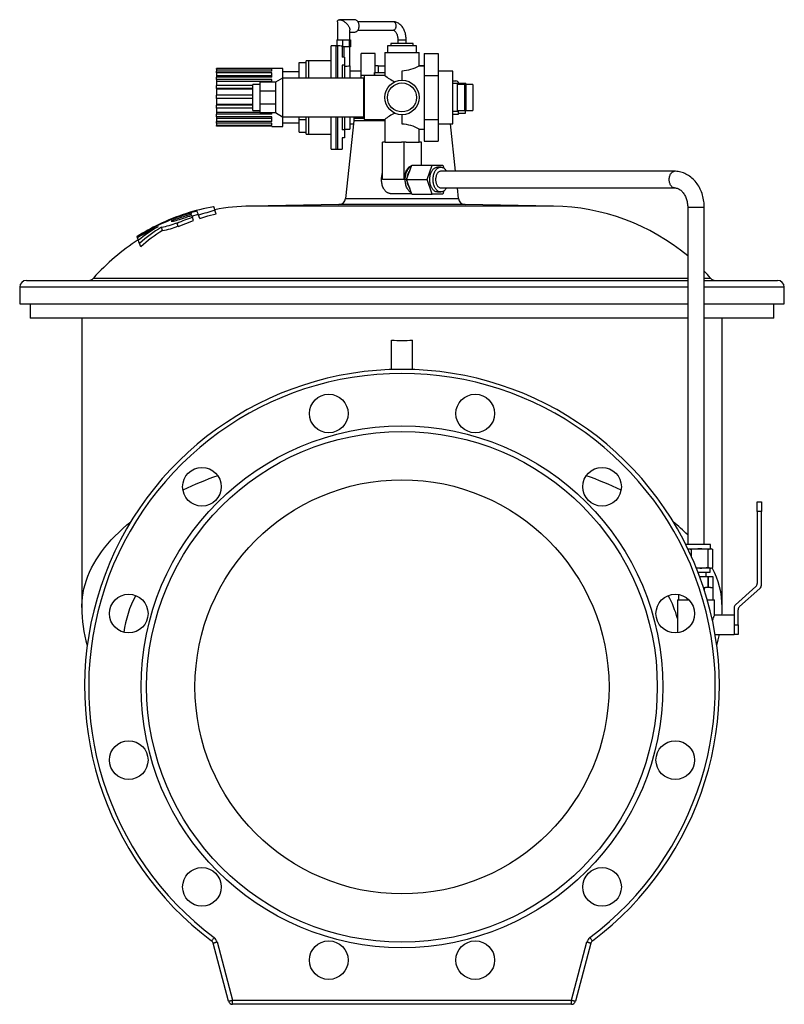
# Model space of a CAD drawing. Extents: x 5 to 1543, y 23 to 1406.
# Tile 4 of 4: x 989 to 1543, y 693 to 1406. Entities that reach past the tile are written whole.
import ezdxf

# ---------------------------------------------------------------- set-up
doc = ezdxf.new("R2010")
doc.units = 0
doc.layers.get('0').update_dxf_attribs({"linetype": 'CONTINUOUS'})

msp = doc.modelspace()

# ---------------------------------------------------------------- linework, layer by layer
at = {"color": 7, "linetype": 'CONTINUOUS'}
for p, q in [((1231.58, 1406.4), (1220.87, 1406.4)), ((1219.29, 1404.82), (1219.29, 1391.9)), ((1228.29, 1391.9), (1228.29, 1398.98)), ((1259.55, 1404.9), (1234.14, 1404.9)), ((1234.14, 1398.9), (1259.55, 1398.9)), ((1218.9, 1391.9), (1218.9, 1387.53)), ((1218.9, 1391.9), (1220.87, 1391.9)), ((1220.87, 1391.9), (1222.85, 1391.9)), ((1222.85, 1391.9), (1222.85, 1386.7)), ((1222.85, 1391.9), (1225.3, 1391.9)), ((1225.3, 1391.9), (1227.75, 1391.9)), ((1227.75, 1391.9), (1227.75, 1386.7)), ((1227.75, 1391.9), (1228.22, 1391.9)), ((1228.22, 1391.9), (1228.69, 1391.9)), ((1228.29, 1397.4), (1231.58, 1397.4)), ((1228.69, 1391.9), (1228.69, 1386.7)), ((1263.04, 1391.9), (1263.04, 1389.07)), ((1269.04, 1389.07), (1269.04, 1391.9)), ((1218.14, 1387.57), (1214.64, 1387.57)), ((1214.64, 1364.07), (1214.64, 1387.57)), ((1218.9, 1387.57), (1218.14, 1387.57)), ((1218.9, 1387.53), (1219.29, 1387.51)), ((1222.79, 1387.22), (1222.79, 1379.35)), ((1222.85, 1386.7), (1222.79, 1386.7)), ((1225.3, 1386.7), (1222.85, 1386.7)), ((1227.75, 1386.7), (1225.3, 1386.7)), ((1228.22, 1386.7), (1227.75, 1386.7)), ((1228.69, 1386.7), (1228.22, 1386.7)), ((1228.29, 1373.07), (1228.29, 1386.7)), ((1255.54, 1387.57), (1255.54, 1382.57)), ((1276.54, 1387.57), (1255.54, 1387.57)), ((1258.04, 1389.07), (1258.04, 1387.57)), ((1274.04, 1389.07), (1258.04, 1389.07)), ((1274.04, 1387.57), (1274.04, 1389.07)), ((1276.54, 1382.57), (1276.54, 1387.57)), ((1224.29, 1379.35), (1222.79, 1379.35)), ((1224.29, 1379.35), (1224.29, 1373.49)), ((1246.54, 1381.82), (1236.54, 1381.82)), ((1236.54, 1365.95), (1236.54, 1381.82)), ((1246.54, 1368.07), (1246.54, 1381.82)), ((1253.54, 1382.57), (1253.54, 1366.06)), ((1253.54, 1382.57), (1266.04, 1382.57)), ((1266.04, 1382.57), (1278.54, 1382.57)), ((1278.54, 1373.06), (1278.54, 1382.57)), ((1282.14, 1381.82), (1292.14, 1381.82)), ((1282.14, 1381.82), (1282.14, 1365.95)), ((1292.14, 1381.82), (1292.14, 1365.95)), ((1171.64, 1370.97), (1131.64, 1370.97)), ((1131.64, 1370.62), (1131.64, 1370.97)), ((1171.64, 1370.62), (1131.64, 1370.62)), ((1131.64, 1370.62), (1131.64, 1369.02)), ((1179.64, 1371.07), (1171.64, 1371.07)), ((1171.64, 1370.97), (1171.64, 1371.07)), ((1171.64, 1369.02), (1171.64, 1370.62)), ((1179.64, 1364.07), (1179.64, 1371.07)), ((1191.64, 1364.07), (1191.64, 1375.27)), ((1191.64, 1375.27), (1196.64, 1375.27)), ((1198.64, 1376.57), (1196.64, 1376.57)), ((1196.64, 1364.07), (1196.64, 1376.57)), ((1214.64, 1376.57), (1198.64, 1376.57)), ((1224.29, 1373.49), (1222.79, 1373.49)), ((1222.79, 1373.49), (1222.79, 1364.07)), ((1224.29, 1373.49), (1224.29, 1364.07)), ((1228.29, 1373.07), (1228.29, 1364.07)), ((1248.72, 1373.07), (1246.54, 1373.07)), ((1248.72, 1373.07), (1248.72, 1368.07)), ((1248.72, 1373.07), (1253.54, 1373.07)), ((1282.14, 1373.07), (1278.53, 1373.07)), ((1278.54, 1373.07), (1282.14, 1373.07)), ((1171.64, 1369.02), (1131.64, 1369.02)), ((1131.64, 1367.9), (1131.64, 1369.02)), ((1171.64, 1367.9), (1131.64, 1367.9)), ((1131.64, 1367.9), (1131.64, 1365.68)), ((1171.64, 1365.68), (1131.64, 1365.68)), ((1131.64, 1365.68), (1131.64, 1364.78)), ((1171.64, 1364.78), (1131.64, 1364.78)), ((1131.64, 1363.04), (1131.64, 1364.78)), ((1171.64, 1363.04), (1131.64, 1363.04)), ((1131.64, 1363.04), (1131.64, 1361.56)), ((1171.64, 1364.78), (1171.64, 1367.9)), ((1171.64, 1361.07), (1171.64, 1363.04)), ((1179.44, 1364.07), (1174.44, 1361.07)), ((1238.24, 1364.07), (1179.44, 1364.07)), ((1179.44, 1364.07), (1179.44, 1336.07)), ((1191.64, 1368.57), (1179.64, 1368.57)), ((1236.54, 1369.07), (1228.29, 1369.07)), ((1238.54, 1365.95), (1236.54, 1365.95)), ((1236.54, 1364.07), (1236.54, 1365.95)), ((1238.24, 1364.07), (1238.24, 1336.07)), ((1253.55, 1366.07), (1238.54, 1366.07)), ((1238.54, 1366.07), (1238.54, 1334.07)), ((1246.04, 1368.07), (1246.04, 1366.07)), ((1246.04, 1368.07), (1246.1, 1368.07)), ((1246.1, 1366.07), (1246.1, 1368.07)), ((1246.1, 1368.07), (1253.54, 1368.07)), ((1266.04, 1369.38), (1266.04, 1362.57)), ((1282.14, 1365.95), (1282.14, 1334.19)), ((1282.14, 1365.95), (1292.14, 1365.95)), ((1302.79, 1369.07), (1292.14, 1369.07)), ((1292.14, 1365.95), (1292.14, 1334.19)), ((1302.79, 1350.07), (1302.79, 1369.07)), ((1171.64, 1361.56), (1131.64, 1361.56)), ((1131.64, 1361.56), (1131.64, 1358.76)), ((1157.94, 1358.76), (1131.64, 1358.76)), ((1131.64, 1356.61), (1131.64, 1358.76)), ((1157.94, 1356.61), (1131.64, 1356.61)), ((1131.64, 1356.61), (1131.64, 1356.05)), ((1157.94, 1356.05), (1131.64, 1356.05)), ((1131.64, 1356.05), (1131.64, 1351.7)), ((1162.94, 1359.57), (1157.94, 1359.57)), ((1157.94, 1340.57), (1157.94, 1359.57)), ((1174.44, 1361.07), (1162.94, 1361.07)), ((1162.94, 1361.07), (1162.94, 1354.65)), ((1174.44, 1361.07), (1174.44, 1354.65)), ((1238.54, 1362.07), (1238.24, 1362.07)), ((1302.79, 1362.07), (1305.04, 1362.07)), ((1306.29, 1360.07), (1302.79, 1360.07)), ((1306.29, 1350.07), (1306.29, 1360.07)), ((1311.29, 1359.57), (1306.29, 1359.57)), ((1312.29, 1360.07), (1307.04, 1360.07)), ((1307.04, 1359.57), (1307.04, 1360.07)), ((1312.04, 1359.57), (1311.29, 1359.57)), ((1311.29, 1359.57), (1311.29, 1340.57)), ((1312.04, 1338.57), (1312.04, 1359.57)), ((1312.29, 1360.07), (1312.29, 1340.41)), ((1317.29, 1359.57), (1312.29, 1359.57)), ((1317.29, 1359.57), (1317.29, 1358.02)), ((1317.29, 1358.02), (1317.29, 1340.57)), ((1157.94, 1351.7), (1131.64, 1351.7)), ((1131.64, 1349.39), (1131.64, 1351.7)), ((1157.94, 1349.39), (1131.64, 1349.39)), ((1131.64, 1349.39), (1131.64, 1344.87)), ((1162.94, 1354.65), (1162.94, 1345.49)), ((1174.44, 1354.65), (1162.94, 1354.65)), ((1174.44, 1354.65), (1174.44, 1345.49)), ((1302.79, 1331.07), (1302.79, 1350.07)), ((1306.29, 1340.07), (1306.29, 1350.07)), ((1157.94, 1344.87), (1131.64, 1344.87)), ((1131.64, 1344.87), (1131.64, 1344.44)), ((1157.94, 1344.44), (1131.64, 1344.44)), ((1131.64, 1342.25), (1131.64, 1344.44)), ((1157.94, 1342.25), (1131.64, 1342.25)), ((1131.64, 1342.25), (1131.64, 1339.23)), ((1162.94, 1345.49), (1174.44, 1345.49)), ((1162.94, 1345.49), (1162.94, 1339.07)), ((1174.44, 1345.49), (1174.44, 1339.07)), ((1162.94, 1339.23), (1131.64, 1339.23)), ((1131.64, 1339.23), (1131.64, 1337.86)), ((1171.64, 1337.86), (1131.64, 1337.86)), ((1131.64, 1336.05), (1131.64, 1337.86)), ((1171.64, 1336.05), (1131.64, 1336.05)), ((1131.64, 1336.05), (1131.64, 1334.9)), ((1171.64, 1334.9), (1131.64, 1334.9)), ((1131.64, 1334.9), (1131.64, 1332.75)), ((1157.94, 1340.57), (1162.94, 1340.57)), ((1162.94, 1339.07), (1174.44, 1339.07)), ((1171.64, 1337.86), (1171.64, 1339.07)), ((1171.64, 1332.75), (1171.64, 1336.05)), ((1174.44, 1339.07), (1179.44, 1336.07)), ((1179.44, 1336.07), (1238.24, 1336.07)), ((1179.64, 1329.07), (1179.64, 1336.07)), ((1191.64, 1334.12), (1191.64, 1336.07)), ((1191.64, 1334.12), (1196.64, 1334.12)), ((1191.64, 1324.86), (1191.64, 1334.12)), ((1196.64, 1323.57), (1196.64, 1336.07)), ((1214.64, 1312.57), (1214.64, 1336.07)), ((1222.79, 1336.07), (1222.79, 1326.64)), ((1224.29, 1336.07), (1224.29, 1326.64)), ((1228.29, 1336.07), (1228.29, 1327.07)), ((1231.04, 1336.07), (1231.04, 1335.07)), ((1231.04, 1335.07), (1231.04, 1333.07)), ((1238.24, 1338.07), (1238.54, 1338.07)), ((1238.54, 1334.07), (1253.55, 1334.07)), ((1253.54, 1334.07), (1253.54, 1317.57)), ((1266.04, 1337.57), (1266.04, 1330.76)), ((1282.14, 1334.19), (1292.14, 1334.19)), ((1282.14, 1334.19), (1282.14, 1318.31)), ((1292.14, 1334.19), (1292.14, 1318.31)), ((1302.79, 1340.07), (1306.29, 1340.07)), ((1302.79, 1338.07), (1307.04, 1338.07)), ((1306.29, 1340.57), (1311.29, 1340.57)), ((1307.04, 1338.07), (1307.04, 1340.57)), ((1307.04, 1338.57), (1312.04, 1338.57)), ((1312.04, 1340.07), (1312.29, 1340.07)), ((1312.29, 1340.57), (1317.29, 1340.57)), ((1312.29, 1340.41), (1312.29, 1340.07)), ((1171.64, 1332.75), (1131.64, 1332.75)), ((1131.64, 1331.55), (1131.64, 1332.75)), ((1171.64, 1331.55), (1131.64, 1331.55)), ((1131.64, 1331.55), (1131.64, 1329.73)), ((1171.64, 1329.73), (1131.64, 1329.73)), ((1131.64, 1329.28), (1131.64, 1329.73)), ((1171.64, 1329.28), (1131.64, 1329.28)), ((1131.64, 1329.28), (1131.64, 1329.17)), ((1171.64, 1329.17), (1131.64, 1329.17)), ((1171.64, 1329.73), (1171.64, 1331.55)), ((1171.64, 1329.07), (1171.64, 1329.28)), ((1171.64, 1329.07), (1179.64, 1329.07)), ((1179.64, 1331.57), (1191.64, 1331.57)), ((1224.29, 1327.07), (1228.29, 1327.07)), ((1231.04, 1333.07), (1225.15, 1276.97)), ((1228.29, 1331.07), (1230.83, 1331.07)), ((1249.44, 1333.07), (1231.04, 1333.07)), ((1253.54, 1333.07), (1249.44, 1333.07)), ((1278.53, 1327.07), (1282.14, 1327.07)), ((1278.54, 1317.57), (1278.54, 1327.07)), ((1292.14, 1331.07), (1302.79, 1331.07)), ((1304.88, 1296.57), (1301.25, 1331.07)), ((1191.64, 1324.86), (1196.64, 1324.86)), ((1196.64, 1323.57), (1198.64, 1323.57)), ((1198.64, 1323.57), (1214.64, 1323.57)), ((1224.29, 1326.64), (1222.79, 1326.64)), ((1224.29, 1320.78), (1222.79, 1320.78)), ((1222.79, 1320.78), (1222.79, 1312.57)), ((1224.29, 1326.64), (1224.29, 1320.78)), ((1214.64, 1312.57), (1218.14, 1312.57)), ((1218.14, 1312.57), (1219.29, 1312.57)), ((1219.29, 1312.57), (1222.79, 1312.57)), ((1251.99, 1290.57), (1251.99, 1317.57)), ((1253.94, 1317.57), (1251.99, 1317.57)), ((1253.94, 1317.57), (1265.65, 1317.57)), ((1267.6, 1317.57), (1265.65, 1317.57)), ((1267.6, 1290.57), (1267.6, 1317.57)), ((1269.16, 1317.57), (1267.6, 1317.57)), ((1269.16, 1317.57), (1278.54, 1317.57)), ((1280.1, 1317.57), (1278.54, 1317.57)), ((1280.1, 1301.07), (1280.1, 1317.57)), ((1282.14, 1318.31), (1292.14, 1318.31)), ((1269.4, 1290.57), (1273.19, 1301.07)), ((1273.19, 1301.07), (1288.02, 1301.07)), ((1284.23, 1290.57), (1288.02, 1301.07)), ((1288.02, 1301.07), (1295.6, 1301.07)), ((1294.15, 1299.57), (1291.81, 1299.57)), ((1295.6, 1301.07), (1296.41, 1298.81)), ((1463.43, 1296.57), (1294.15, 1296.57)), ((1269.4, 1290.57), (1284.23, 1290.57)), ((1273.19, 1280.07), (1269.4, 1290.57)), ((1288.02, 1280.07), (1284.23, 1290.57)), ((1294.15, 1284.57), (1463.43, 1284.57)), ((1306.94, 1276.97), (1306.14, 1284.57)), ((1257.46, 1280.57), (1273.01, 1280.57)), ((1273.19, 1280.07), (1288.02, 1280.07)), ((1295.6, 1280.07), (1288.02, 1280.07)), ((1291.81, 1281.57), (1294.15, 1281.57)), ((1296.41, 1282.33), (1295.6, 1280.07)), ((1220.26, 1272.49), (1156.21, 1271.37)), ((1375.88, 1271.37), (1311.83, 1272.49)), ((1473.04, 1270.57), (1473.04, 1026.07)), ((1485.04, 1026.07), (1485.04, 1270.57)), ((1113.64, 1264.64), (1113.36, 1265.39)), ((1113.81, 1264.15), (1118.41, 1265.44)), ((1115.01, 1260.87), (1114.15, 1263.24)), ((1119.52, 1262.41), (1118.65, 1264.78)), ((1131.42, 1265.83), (1130.55, 1268.2)), ((1092.56, 1253.69), (1091.69, 1256.07)), ((1103.08, 1258.84), (1102.9, 1259.34)), ((1103.94, 1256.46), (1103.08, 1258.84)), ((1074.11, 1249.23), (1074.09, 1249.28)), ((1074.15, 1249.14), (1074.11, 1249.23)), ((1075.05, 1246.65), (1074.39, 1248.46)), ((1076.78, 1241.9), (1075.88, 1244.36)), ((994.04, 1217.57), (1473.04, 1217.57)), ((1485.04, 1217.57), (1538.04, 1217.57)), ((989.04, 1212.57), (989.04, 1200.57)), ((1543.04, 1200.57), (1543.04, 1212.57)), ((989.04, 1200.57), (1473.04, 1200.57)), ((996.54, 1200.57), (996.54, 1190.07)), ((1485.04, 1200.57), (1543.04, 1200.57)), ((1535.54, 1190.07), (1535.54, 1200.57)), ((1473.04, 1190.07), (996.54, 1190.07)), ((1034.04, 1190.07), (1034.04, 980.61)), ((1535.54, 1190.07), (1485.04, 1190.07)), ((1498.04, 980.61), (1498.04, 1190.07)), ((1258.54, 1152.95), (1258.54, 1174.15)), ((1273.54, 1152.95), (1273.54, 1174.15)), ((1523.43, 1057.11), (1526.43, 1057.11)), ((1523.43, 1050.11), (1523.43, 1057.11)), ((1526.43, 1057.11), (1526.43, 1050.11)), ((1523.43, 1050.11), (1523.43, 998)), ((1526.43, 996.65), (1526.43, 1050.11)), ((1489.54, 1026.07), (1471.69, 1026.07)), ((1473.17, 1023.07), (1481.83, 1023.07)), ((1475.69, 1017.68), (1475.69, 1022.45)), ((1481.83, 1023.07), (1489.65, 1023.07)), ((1487.97, 1009.69), (1487.97, 1022.45)), ((1489.54, 1023.07), (1489.54, 1026.07)), ((1489.65, 1023.07), (1490.04, 1023.07)), ((1490.45, 1022.92), (1490.04, 1023.07)), ((1491.33, 1009.69), (1491.33, 1022.45)), ((1481.83, 1009.07), (1479.36, 1009.07)), ((1480.55, 1006.07), (1488.94, 1006.07)), ((1489.65, 1009.07), (1481.83, 1009.07)), ((1486.54, 1003.07), (1486.54, 1006.07)), ((1488.94, 1006.07), (1489.31, 1006.07)), ((1489.31, 1006.07), (1489.31, 1009.07)), ((1489.65, 1009.07), (1490.04, 1009.07)), ((1490.04, 1009.07), (1490.45, 1009.22)), ((1481.68, 1003.07), (1487.97, 1003.07)), ((1487.97, 1003.07), (1487.97, 995.07)), ((1487.97, 995.07), (1487.97, 1003.07)), ((1487.97, 1003.07), (1487.97, 1003.07)), ((1487.97, 1003.07), (1491.33, 1003.07)), ((1491.33, 1003.07), (1491.33, 995.07)), ((1484.48, 995.07), (1485.22, 995.07)), ((1485.22, 992.79), (1485.22, 995.07)), ((1485.22, 995.07), (1485.87, 995.07)), ((1487.97, 995.07), (1485.87, 995.07)), ((1487.97, 995.07), (1487.97, 995.07)), ((1489.59, 995.07), (1487.97, 995.07)), ((1489.59, 995.07), (1491.4, 995.07)), ((1491.4, 986.07), (1491.4, 995.07)), ((1522.43, 995.76), (1507.65, 982.55)), ((1510.65, 981.2), (1525.43, 994.42)), ((1465.64, 986.07), (1465.64, 962.22)), ((1465.64, 986.07), (1473.92, 986.07)), ((1466.69, 986.07), (1466.69, 989.88)), ((1472.87, 986.07), (1472.87, 987.01)), ((1487.25, 986.07), (1492.44, 986.07)), ((1492.44, 975.07), (1492.44, 986.07)), ((1506.64, 980.31), (1506.64, 968.07)), ((1509.64, 968.07), (1509.64, 978.97)), ((1506.64, 975.07), (1492.44, 975.07)), ((1509.64, 968.07), (1509.64, 961.07)), ((1492.88, 961.07), (1506.64, 961.07)), ((1509.64, 961.07), (1506.64, 961.07)), ((1140.45, 695.29), (1129.16, 737.43)), ((1402.93, 737.43), (1391.64, 695.29)), ((1388.74, 693.07), (1143.35, 693.07))]:
    msp.add_line(p, q, dxfattribs=at)
at = {"color": 8, "linetype": 'CONTINUOUS'}
for p, q in [((1263.04, 1391.9), (1269.04, 1391.9)), ((1218.14, 1387.57), (1218.14, 1364.07)), ((1219.29, 1387.51), (1219.29, 1364.07)), ((1223.79, 1386.7), (1223.79, 1379.35)), ((1225.3, 1387.33), (1225.3, 1386.7)), ((1228.22, 1387.56), (1228.22, 1386.7)), ((1198.64, 1364.07), (1198.64, 1376.57)), ((1307.04, 1360.07), (1302.79, 1360.07)), ((1198.64, 1323.57), (1198.64, 1336.07)), ((1218.14, 1336.07), (1218.14, 1312.57)), ((1219.29, 1336.07), (1219.29, 1312.57)), ((1231.04, 1335.07), (1238.54, 1335.07)), ((1249.44, 1334.07), (1249.44, 1333.07)), ((1251.92, 1334.07), (1251.92, 1333.07)), ((1267.6, 1290.57), (1251.99, 1290.57)), ((1225.15, 1276.97), (1266.04, 1276.97)), ((1266.04, 1276.97), (1306.94, 1276.97)), ((1266.04, 1271.37), (1156.21, 1271.37)), ((1266.04, 1272.49), (1220.26, 1272.49)), ((1311.83, 1272.49), (1266.04, 1272.49)), ((1375.88, 1271.37), (1266.04, 1271.37)), ((1473.04, 1270.57), (1485.04, 1270.57)), ((1042.51, 1219.24), (1266.04, 1219.24)), ((1266.04, 1219.24), (1473.04, 1219.24)), ((1485.04, 1219.24), (1489.57, 1219.24)), ((1473.04, 1212.57), (989.04, 1212.57)), ((1543.04, 1212.57), (1485.04, 1212.57)), ((1526.43, 1050.11), (1523.43, 1050.11)), ((1506.64, 968.07), (1506.64, 961.07)), ((1506.64, 968.07), (1509.64, 968.07)), ((1132.05, 738.21), (1143.35, 696.07)), ((1388.74, 696.07), (1400.03, 738.21)), ((1143.35, 696.07), (1388.74, 696.07)), ((1143.35, 693.07), (1143.35, 696.07)), ((1388.74, 693.07), (1388.74, 696.07))]:
    msp.add_line(p, q, dxfattribs=at)
at = {"color": 7, "linetype": 'CONTINUOUS', "flags": 128}
for points in [[(1219.29, 1404.82), (1219.3, 1404.97), (1219.34, 1405.27), (1219.42, 1405.54), (1219.54, 1405.78), (1219.7, 1405.98), (1219.9, 1406.15), (1220.14, 1406.27), (1220.41, 1406.36), (1220.71, 1406.4), (1221.04, 1406.4), (1221.4, 1406.36), (1221.78, 1406.27), (1222.17, 1406.15), (1222.59, 1405.98), (1223.01, 1405.78), (1223.44, 1405.54), (1223.88, 1405.27), (1224.31, 1404.97), (1224.74, 1404.63), (1225.16, 1404.28), (1225.57, 1403.9), (1225.96, 1403.5), (1226.33, 1403.08), (1226.68, 1402.66), (1227, 1402.23), (1227.29, 1401.79), (1227.54, 1401.36), (1227.77, 1400.93), (1227.95, 1400.51), (1228.1, 1400.11), (1228.21, 1399.72), (1228.27, 1399.35), (1228.29, 1399), (1228.29, 1398.98)], [(1231.58, 1397.4), (1231.98, 1397.43), (1232.37, 1397.52), (1232.76, 1397.67), (1233.12, 1397.88), (1233.47, 1398.14), (1233.78, 1398.46), (1234.07, 1398.81), (1234.33, 1399.22), (1234.55, 1399.65), (1234.73, 1400.12), (1234.86, 1400.61), (1234.96, 1401.12), (1235, 1401.64), (1235, 1402.16), (1234.96, 1402.68), (1234.86, 1403.19), (1234.73, 1403.68), (1234.55, 1404.15), (1234.33, 1404.59), (1234.07, 1404.99), (1233.78, 1405.35), (1233.47, 1405.66), (1233.12, 1405.92), (1232.76, 1406.13), (1232.37, 1406.28), (1231.98, 1406.37), (1231.58, 1406.4), (1231.58, 1406.4)], [(1269.04, 1391.9), (1269.04, 1392.36), (1269, 1393.19), (1268.92, 1394.02), (1268.81, 1394.85), (1268.65, 1395.66), (1268.46, 1396.46), (1268.23, 1397.24), (1267.97, 1398), (1267.67, 1398.74), (1267.33, 1399.45), (1266.95, 1400.13), (1266.54, 1400.78), (1266.1, 1401.39), (1265.63, 1401.97), (1265.12, 1402.49), (1264.59, 1402.98), (1264.04, 1403.41), (1263.47, 1403.78), (1262.88, 1404.11), (1262.28, 1404.37), (1261.67, 1404.59), (1261.05, 1404.75), (1260.43, 1404.85), (1259.81, 1404.9), (1259.55, 1404.9)], [(1259.55, 1398.9), (1259.62, 1398.9), (1259.83, 1398.87), (1260.03, 1398.81), (1260.23, 1398.72), (1260.44, 1398.6), (1260.68, 1398.43), (1260.92, 1398.21), (1261.17, 1397.95), (1261.41, 1397.65), (1261.65, 1397.31), (1261.87, 1396.93), (1262.09, 1396.5), (1262.29, 1396.04), (1262.47, 1395.55), (1262.63, 1395.02), (1262.77, 1394.47), (1262.88, 1393.9), (1262.96, 1393.31), (1263.02, 1392.71), (1263.04, 1392.1), (1263.04, 1391.9)], [(1272.97, 1300.47), (1272.87, 1300.45), (1272.39, 1300.29), (1271.92, 1300.08), (1271.46, 1299.81), (1271.01, 1299.48), (1270.59, 1299.09), (1270.18, 1298.66), (1269.79, 1298.17), (1269.43, 1297.64), (1269.1, 1297.06), (1268.8, 1296.45), (1268.52, 1295.79), (1268.28, 1295.11), (1268.08, 1294.4), (1267.91, 1293.66), (1267.77, 1292.9), (1267.68, 1292.13), (1267.62, 1291.35), (1267.6, 1290.57)], [(1272.86, 1280.98), (1272.84, 1280.99), (1272.38, 1281.24), (1271.94, 1281.55), (1271.51, 1281.91), (1271.1, 1282.32), (1270.71, 1282.78), (1270.34, 1283.29), (1270, 1283.85), (1269.69, 1284.44), (1269.41, 1285.07), (1269.16, 1285.74), (1268.94, 1286.43), (1268.76, 1287.15), (1268.61, 1287.89), (1268.5, 1288.64), (1268.42, 1289.41), (1268.39, 1290.18), (1268.39, 1290.96), (1268.42, 1291.73), (1268.5, 1292.5), (1268.61, 1293.25), (1268.76, 1293.99), (1268.94, 1294.71), (1269.16, 1295.4), (1269.41, 1296.06), (1269.69, 1296.69), (1270, 1297.29), (1270.34, 1297.84), (1270.71, 1298.35), (1271.1, 1298.82), (1271.51, 1299.23), (1271.94, 1299.59), (1272.38, 1299.9), (1272.84, 1300.15), (1272.86, 1300.16)], [(1291.81, 1281.57), (1291.46, 1281.59), (1291.01, 1281.66), (1290.56, 1281.79), (1290.11, 1281.99), (1289.68, 1282.24), (1289.26, 1282.54), (1288.86, 1282.9), (1288.48, 1283.31), (1288.12, 1283.77), (1287.79, 1284.27), (1287.48, 1284.81), (1287.2, 1285.4), (1286.96, 1286.02), (1286.74, 1286.66), (1286.56, 1287.34), (1286.41, 1288.03), (1286.3, 1288.74), (1286.22, 1289.47), (1286.19, 1290.2), (1286.19, 1290.94), (1286.22, 1291.67), (1286.3, 1292.39), (1286.41, 1293.1), (1286.56, 1293.8), (1286.74, 1294.47), (1286.96, 1295.12), (1287.2, 1295.74), (1287.48, 1296.32), (1287.79, 1296.87), (1288.12, 1297.37), (1288.48, 1297.83), (1288.86, 1298.24), (1289.26, 1298.6), (1289.68, 1298.9), (1290.11, 1299.15), (1290.56, 1299.34), (1291.01, 1299.48), (1291.46, 1299.55), (1291.81, 1299.57)], [(1298.34, 1284.57), (1298.32, 1284.54), (1298, 1284.01), (1297.66, 1283.53), (1297.29, 1283.1), (1296.89, 1282.71), (1296.49, 1282.38), (1296.06, 1282.1), (1295.62, 1281.88), (1295.18, 1281.72), (1294.72, 1281.62), (1294.26, 1281.57), (1293.81, 1281.59), (1293.35, 1281.66), (1292.9, 1281.79), (1292.45, 1281.99), (1292.02, 1282.24), (1291.61, 1282.54), (1291.21, 1282.9), (1290.82, 1283.31), (1290.47, 1283.77), (1290.13, 1284.27), (1289.82, 1284.81), (1289.55, 1285.4), (1289.3, 1286.02), (1289.08, 1286.66), (1288.9, 1287.34), (1288.75, 1288.03), (1288.64, 1288.74), (1288.57, 1289.47), (1288.53, 1290.2), (1288.53, 1290.94), (1288.57, 1291.67), (1288.64, 1292.39), (1288.75, 1293.1), (1288.9, 1293.8), (1289.08, 1294.47), (1289.3, 1295.12), (1289.55, 1295.74), (1289.82, 1296.32), (1290.13, 1296.87), (1290.47, 1297.37), (1290.82, 1297.83), (1291.21, 1298.24), (1291.61, 1298.6), (1292.02, 1298.9), (1292.45, 1299.15), (1292.9, 1299.34), (1293.35, 1299.48), (1293.81, 1299.55), (1294.26, 1299.57), (1294.72, 1299.52), (1295.18, 1299.42), (1295.62, 1299.25), (1296.06, 1299.03), (1296.49, 1298.75), (1296.89, 1298.42), (1297.29, 1298.04), (1297.66, 1297.6), (1298, 1297.12), (1298.32, 1296.6), (1298.34, 1296.57)], [(1257.46, 1280.57), (1257.09, 1280.59), (1256.61, 1280.66), (1256.13, 1280.79), (1255.66, 1280.99), (1255.21, 1281.24), (1254.76, 1281.55), (1254.33, 1281.91), (1253.92, 1282.32), (1253.53, 1282.78), (1253.17, 1283.29), (1252.83, 1283.85), (1252.52, 1284.44), (1252.24, 1285.07), (1251.99, 1285.74), (1251.77, 1286.43), (1251.58, 1287.15), (1251.44, 1287.89), (1251.32, 1288.64), (1251.25, 1289.41), (1251.21, 1290.18), (1251.21, 1290.96), (1251.25, 1291.73), (1251.32, 1292.5), (1251.44, 1293.25), (1251.58, 1293.99), (1251.77, 1294.71), (1251.99, 1295.4), (1251.99, 1295.41)], [(1294.15, 1296.57), (1293.87, 1296.55), (1293.5, 1296.48), (1293.13, 1296.34), (1292.78, 1296.15), (1292.44, 1295.91), (1292.11, 1295.61), (1291.81, 1295.26), (1291.53, 1294.86), (1291.28, 1294.43), (1291.05, 1293.95), (1290.86, 1293.44), (1290.69, 1292.9), (1290.57, 1292.34), (1290.47, 1291.76), (1290.42, 1291.17), (1290.4, 1290.57)], [(1485.04, 1270.57), (1485.04, 1271.24), (1484.99, 1272.42), (1484.9, 1273.61), (1484.76, 1274.78), (1484.58, 1275.95), (1484.36, 1277.11), (1484.09, 1278.26), (1483.78, 1279.39), (1483.42, 1280.5), (1483.02, 1281.59), (1482.59, 1282.66), (1482.11, 1283.71), (1481.59, 1284.73), (1481.03, 1285.72), (1480.43, 1286.68), (1479.8, 1287.6), (1479.13, 1288.49), (1478.43, 1289.34), (1477.7, 1290.15), (1476.93, 1290.92), (1476.14, 1291.64), (1475.32, 1292.32), (1474.47, 1292.96), (1473.6, 1293.54), (1472.71, 1294.08), (1471.8, 1294.56), (1470.88, 1294.99), (1469.94, 1295.38), (1468.99, 1295.7), (1468.02, 1295.98), (1467.05, 1296.21), (1466.08, 1296.38), (1465.09, 1296.49), (1464.11, 1296.56), (1463.43, 1296.57)], [(1290.4, 1290.57), (1290.42, 1289.97), (1290.47, 1289.38), (1290.57, 1288.8), (1290.69, 1288.24), (1290.86, 1287.7), (1291.05, 1287.19), (1291.28, 1286.71), (1291.53, 1286.27), (1291.81, 1285.88), (1292.11, 1285.53), (1292.44, 1285.23), (1292.78, 1284.98), (1293.13, 1284.79), (1293.5, 1284.66), (1293.87, 1284.59), (1294.15, 1284.57)], [(1463.43, 1284.57), (1463.65, 1284.56), (1464.22, 1284.52), (1464.79, 1284.42), (1465.36, 1284.27), (1465.91, 1284.07), (1466.45, 1283.82), (1466.97, 1283.53), (1467.49, 1283.2), (1467.98, 1282.82), (1468.47, 1282.4), (1468.94, 1281.95), (1469.39, 1281.45), (1469.82, 1280.91), (1470.24, 1280.34), (1470.63, 1279.73), (1471, 1279.08), (1471.34, 1278.4), (1471.66, 1277.7), (1471.95, 1276.96), (1472.2, 1276.2), (1472.43, 1275.42), (1472.62, 1274.62), (1472.77, 1273.8), (1472.9, 1272.97), (1472.98, 1272.13), (1473.03, 1271.29), (1473.04, 1270.57)], [(1129.55, 1270.95), (1129.63, 1270.74), (1129.74, 1270.44), (1129.88, 1270.04), (1130.06, 1269.55), (1130.28, 1268.94), (1130.55, 1268.2)], [(1098.72, 1260.41), (1098.91, 1260.34), (1099.29, 1260.33), (1099.85, 1260.4), (1100.57, 1260.54), (1101.45, 1260.74), (1102.48, 1261.02), (1103.65, 1261.35), (1104.94, 1261.74), (1106.33, 1262.18), (1107.81, 1262.66), (1109.37, 1263.17), (1110.97, 1263.7), (1112.3, 1264.15), (1113.65, 1264.61)], [(1113.04, 1266.28), (1113.18, 1265.88), (1113.36, 1265.39)], [(1113.65, 1264.61), (1113.88, 1263.97), (1114.15, 1263.24)], [(1118.65, 1264.78), (1118.28, 1265.82), (1117.97, 1266.65), (1117.73, 1267.31), (1117.55, 1267.8)], [(1119.52, 1262.41), (1125.43, 1264.22), (1131.42, 1265.83)], [(1103.94, 1256.46), (1109.43, 1258.76), (1115.01, 1260.87)], [(1074.39, 1248.46), (1074.25, 1248.84), (1074.16, 1249.11)], [(1075.88, 1244.36), (1075.44, 1245.58), (1075.06, 1246.63)], [(1481.83, 1009.07), (1480.29, 1009.11), (1479.3, 1009.19)]]:
    msp.add_lwpolyline(points, dxfattribs=at)
at = {"color": 8, "linetype": 'CONTINUOUS', "flags": 128}
for points in [[(1259.55, 1398.9), (1259.88, 1398.93), (1260.2, 1399.02), (1260.5, 1399.17), (1260.79, 1399.38), (1261.05, 1399.64), (1261.28, 1399.94), (1261.47, 1400.28), (1261.63, 1400.66), (1261.74, 1401.06), (1261.81, 1401.48), (1261.83, 1401.9), (1261.81, 1402.33), (1261.74, 1402.75), (1261.63, 1403.15), (1261.47, 1403.52), (1261.28, 1403.87), (1261.05, 1404.17), (1260.79, 1404.43), (1260.5, 1404.63), (1260.2, 1404.78), (1259.88, 1404.87), (1259.55, 1404.9)], [(1463.43, 1284.57), (1463.34, 1284.57), (1462.96, 1284.61), (1462.6, 1284.72), (1462.24, 1284.88), (1461.89, 1285.1), (1461.56, 1285.37), (1461.24, 1285.7), (1460.95, 1286.07), (1460.68, 1286.49), (1460.44, 1286.95), (1460.23, 1287.44), (1460.05, 1287.96), (1459.91, 1288.52), (1459.8, 1289.09), (1459.72, 1289.67), (1459.69, 1290.27), (1459.69, 1290.87), (1459.72, 1291.46), (1459.8, 1292.05), (1459.91, 1292.62), (1460.05, 1293.17), (1460.23, 1293.7), (1460.44, 1294.19), (1460.68, 1294.65), (1460.95, 1295.07), (1461.24, 1295.44), (1461.56, 1295.76), (1461.89, 1296.04), (1462.24, 1296.26), (1462.6, 1296.42), (1462.96, 1296.52), (1463.34, 1296.57), (1463.43, 1296.57)], [(1034.04, 980.61), (1034.06, 981.9), (1034.21, 984.97), (1034.51, 988.04), (1034.98, 991.1), (1035.61, 994.15), (1036.4, 997.19), (1037.35, 1000.23), (1038.46, 1003.25), (1039.72, 1006.25), (1041.14, 1009.24), (1042.72, 1012.2), (1044.45, 1015.15), (1046.34, 1018.07), (1048.37, 1020.96), (1050.56, 1023.83), (1052.9, 1026.67), (1055.39, 1029.47), (1058.02, 1032.24), (1060.79, 1034.98), (1063.71, 1037.67), (1066.77, 1040.33), (1069.56, 1042.62)], [(1129.86, 741.46), (1129.6, 741.12), (1129.35, 740.78), (1129.11, 740.46), (1128.89, 740.16), (1128.68, 739.89), (1128.5, 739.64), (1128.34, 739.44), (1128.22, 739.27), (1128.13, 739.15), (1128.08, 739.08), (1128.06, 739.06)], [(1129.16, 737.43), (1129.19, 737.44), (1129.27, 737.47), (1129.42, 737.5), (1129.62, 737.56), (1129.86, 737.62), (1130.16, 737.7), (1130.49, 737.79), (1130.85, 737.89), (1131.24, 737.99), (1131.64, 738.1), (1132.05, 738.21)], [(1400.03, 738.21), (1400.45, 738.1), (1400.85, 737.99), (1401.24, 737.89), (1401.6, 737.79), (1401.93, 737.7), (1402.22, 737.62), (1402.47, 737.56), (1402.67, 737.5), (1402.81, 737.47), (1402.9, 737.44), (1402.93, 737.43)], [(1402.23, 741.46), (1402.49, 741.12), (1402.74, 740.78), (1402.98, 740.46), (1403.2, 740.16), (1403.41, 739.89), (1403.59, 739.64), (1403.74, 739.44), (1403.87, 739.27), (1403.96, 739.15), (1404.01, 739.08), (1404.03, 739.06)], [(1140.45, 695.29), (1140.48, 695.3), (1140.57, 695.32), (1140.71, 695.36), (1140.91, 695.42), (1141.16, 695.48), (1141.45, 695.56), (1141.78, 695.65), (1142.14, 695.75), (1142.53, 695.85), (1142.93, 695.96), (1143.35, 696.07)], [(1388.74, 696.07), (1389.15, 695.96), (1389.56, 695.85), (1389.95, 695.75), (1390.31, 695.65), (1390.64, 695.56), (1390.93, 695.48), (1391.18, 695.42), (1391.38, 695.36), (1391.52, 695.32), (1391.61, 695.3), (1391.64, 695.29)]]:
    msp.add_lwpolyline(points, dxfattribs=at)
at = {"color": 7, "linetype": 'CONTINUOUS'}
for centre, radius in [((1266.04, 1350.07), 12.5), ((1266.04, 1350.07), 10.5), ((1212.99, 1121.08), 14), ((1319.1, 1121.08), 14), ((1266.04, 923.07), 189), ((1266.04, 923.07), 185), ((1121.09, 1068.03), 14), ((1411, 1068.03), 14), ((1266.04, 923.07), 150), ((1068.03, 976.13), 14), ((1464.06, 976.13), 14), ((1068.03, 870.01), 14), ((1464.06, 870.01), 14), ((1121.09, 778.11), 14), ((1411, 778.11), 14), ((1212.99, 725.05), 14), ((1319.1, 725.05), 14)]:
    msp.add_circle(centre, radius, dxfattribs=at)
for centre, radius, start, end in [((1216.87, 1336.28), 51.29, 83.36928, 87.29312), ((1223.8, 1395.76), 23.13, 271.22731, 281.20668), ((1264.55, 1397.44), 28.11, 273.05546, 299.84172), ((1281.62, 1401.26), 45.02, 231.42851, 242.35234), ((1305.04, 1360.07), 2, 0.00057, 89.99932), ((1281.43, 1299.17), 44.67, 117.60434, 128.61497), ((1264.67, 1303.11), 27.68, 59.94526, 87.15426), ((1279.24, 1291.12), 9.59, 141.27481, 179.04671), ((1279.49, 1290.11), 9.84, 181.44459, 218.23408), ((1220.18, 1277.49), 5, 271, 354), ((1311.91, 1277.49), 5, 186, 269), ((1157.31, 1117.93), 155.51, 100.28399, 115.69105), ((1158.93, 1115.4), 156, 91, 100.55687), ((1373.16, 1115.4), 156, 50.18646, 89), ((1156.51, 1116.58), 156.16, 104.44553, 121.8468), ((1156.69, 1114.82), 157.63, 106.0785, 121.57599), ((1161.44, 1099.85), 172.38, 106.19474, 111.33828), ((1171.07, 1103.89), 169.21, 109.65785, 113.69146), ((1172.89, 1098.69), 174.72, 104.02345, 108.08423), ((1158.93, 1115.4), 158.5, 115.81928, 122.36063), ((1155.63, 1113.7), 157.35, 114.94804, 121.08312), ((1148.66, 1154.55), 117.88, 120.2585, 128.63571), ((1152.19, 1157.86), 115.35, 121.63475, 131.41953), ((1084.56, 1301.34), 45.83, 278.95796, 293.58677), ((1085.38, 1299.04), 45.91, 278.99164, 293.59286), ((1152.46, 1157.08), 113.67, 121.79845, 131.74058), ((1158.93, 1115.4), 156, 122.56192, 138.26689), ((1373.16, 1115.4), 156, 41.73311, 44.17503), ((994.04, 1212.57), 5, 90, 180), ((1038.78, 1222.57), 5, 270, 318.26689), ((1493.31, 1222.57), 5, 221.73311, 270), ((1538.04, 1212.57), 5, 0, 90), ((1266.04, 1450.49), 276.44, 268.44535, 271.55465), ((1266.04, 923.07), 230, 306.86544, 233.13456), ((1471.35, 1006.8), 16.24, 74.51558, 83.37442), ((1482.05, 990.08), 32.99, 90.38593, 101.12724), ((1481.61, 990.1), 32.97, 78.87026, 89.6166), ((1489.83, 1020.01), 3.06, 93.26073, 127.22614), ((1489.43, 1019.88), 3.19, 53.47874, 86.03406), ((1481.61, 1042.06), 32.99, 270.38591, 281.12709), ((1489.83, 1012.13), 3.06, 232.76898, 266.7446), ((1489.47, 1012.16), 3.1, 273.46537, 307.02138), ((1520.43, 998), 3, 311.78618, 0), ((1523.43, 996.65), 3, 311.78618, 0), ((1132.77, 980.69), 98.73, 180.04867, 196.28723), ((1413.31, 980.34), 84.73, 356.4338, 0.18292), ((1509.64, 980.31), 3, 131.78618, 180), ((1512.64, 978.97), 3, 131.78618, 180), ((1509.34, 966.07), 19.14, 151.97748, 164.32557), ((1410.47, 977.85), 87.23, 343.4545, 348.90941), ((1126.26, 736.66), 3, 15, 53.13456), ((1405.83, 736.66), 3, 126.86544, 165), ((1143.35, 696.07), 3, 195, 270), ((1388.74, 696.07), 3, 270, 345)]:
    msp.add_arc(centre, radius, start, end, dxfattribs=at)
at = {"color": 8, "linetype": 'CONTINUOUS'}
for centre, radius, start, end in [((1266.04, 923.07), 227, 306.86544, 233.13456), ((1222.13, 821.12), 270.16, 109.35575, 115.15564), ((1309.96, 821.12), 270.16, 64.84436, 70.64425), ((1380.54, 939.82), 131.5, 45.29206, 51.42416), ((1434.74, 980.11), 63.3, 0.44982, 27.55921), ((1138.87, 953.24), 74.94, 151.34393, 172.84087), ((1389.84, 951.8), 78.59, 15.30928, 28.39121), ((1126.26, 736.66), 6, 15, 53.13456), ((1405.83, 736.66), 6, 126.86544, 165)]:
    msp.add_arc(centre, radius, start, end, dxfattribs=at)

doc.saveas('drawing.dxf')
